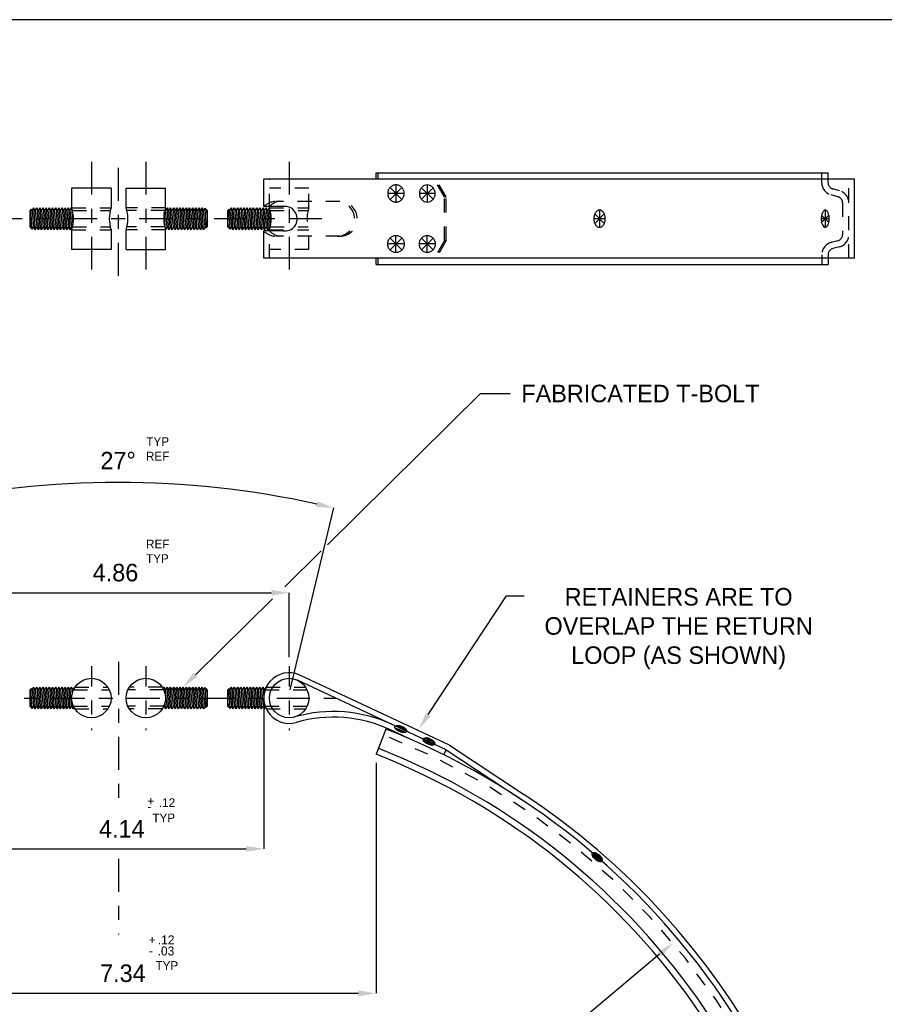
# Model space of a CAD drawing. Extents: x 0 to 21.2, y 0 to 16.2.
# Tile 3 of 6: x 5.6 to 11.8, y 9.2 to 16.2. Entities that reach past the tile are written whole.
import ezdxf
from ezdxf.enums import TextEntityAlignment as Align

# ---------------------------------------------------------------- set-up
doc = ezdxf.new("R2010")
doc.units = 0
doc.header["$LTSCALE"] = 0.1875
doc.header["$MEASUREMENT"] = 0
doc.linetypes.add('CENTER', pattern=[2, 1.25, -0.25, 0.25, -0.25])
doc.linetypes.add('HIDDEN', pattern=[0.375, 0.25, -0.125])
doc.layers.get('0').update_dxf_attribs({"linetype": 'CONTINUOUS'})
doc.layers.get('DEFPOINTS').update_dxf_attribs({"linetype": 'CONTINUOUS'})
for name, color, linetype in [('B', 5, 'CONTINUOUS'), ('C', 7, 'CENTER'), ('H', 7, 'HIDDEN'), ('O', 4, 'CONTINUOUS'), ('T', 2, 'CONTINUOUS')]:
    doc.layers.add(name, color=color, linetype=linetype)
doc.dimstyles.new('FRITZCLAMPCO$0', dxfattribs={"dimtxt": 0.125, "dimasz": 0.125, "dimexe": 0, "dimexo": 0.0625, "dimgap": 0.08, "dimtad": 1, "dimtih": 1, "dimtoh": 1, "dimdec": 4, "dimzin": 4, "dimtxsty": 'STANDARD', "dimcen": 0, "dimclrd": 2, "dimclre": 2, "dimclrt": 2, "dimazin": 3, "dimtfac": 1, "dimtdec": 4, "dimtix": 1, "dimtofl": 0, "dimtmove": 0, "dimatfit": 3, "dimtolj": 1, "dimtzin": 4})
doc.dimstyles.new('FRITZCLAMPCO$3', dxfattribs={"dimtxt": 0.125, "dimasz": 0.125, "dimexe": 0, "dimexo": 0.0625, "dimgap": 0.08, "dimtad": 0, "dimtih": 1, "dimtoh": 1, "dimdec": 4, "dimzin": 4, "dimtxsty": 'STANDARD', "dimcen": 0, "dimclrd": 2, "dimclre": 2, "dimclrt": 2, "dimazin": 3, "dimtfac": 1, "dimtdec": 4, "dimtofl": 0, "dimtmove": 0, "dimatfit": 3, "dimtolj": 1, "dimtzin": 4})

# ---------------------------------------------------------------- blocks, each defined once
blk = doc.blocks.new('CL')
at = {"layer": 'C'}
blk.add_line((0, 0.368), (0, -0.368), dxfattribs=at)
blk = doc.blocks.new('*D19')
at = {"color": 2, "linetype": 'BYBLOCK'}
for p, q in [((5.3079, 11.3494), (5.3079, 10.3354)), ((7.3796, 11.3481), (7.3796, 10.3354)), ((5.4329, 10.3354), (7.2546, 10.3354))]:
    blk.add_line(p, q, dxfattribs=at)
for points in [[(5.4329, 10.3562), (5.4329, 10.3145), (5.3079, 10.3354)], [(7.2546, 10.3562), (7.2546, 10.3145), (7.3796, 10.3354)]]:
    blk.add_solid(points, dxfattribs=at)
at = {"layer": 'DEFPOINTS', "color": 0, "linetype": 'BYBLOCK'}
for p in [(5.3079, 11.4119), (7.3796, 11.4106), (7.3796, 10.3354)]:
    blk.add_point(p, dxfattribs=at)
at = {"color": 2, "linetype": 'BYBLOCK', "insert": (6.3669, 10.4779), "char_height": 0.125, "attachment_point": 5}
blk.add_mtext('\\A1;4.14', dxfattribs=at)
blk = doc.blocks.new('*D20')
at = {"color": 2, "linetype": 'BYBLOCK'}
for p, q in [((4.5076, 10.9483), (4.5076, 9.305)), ((8.1799, 10.9483), (8.1799, 9.305)), ((4.6326, 9.305), (8.0549, 9.305))]:
    blk.add_line(p, q, dxfattribs=at)
for points in [[(4.6326, 9.3259), (4.6326, 9.2842), (4.5076, 9.305)], [(8.0549, 9.3259), (8.0549, 9.2842), (8.1799, 9.305)]]:
    blk.add_solid(points, dxfattribs=at)
at = {"layer": 'DEFPOINTS', "color": 0, "linetype": 'BYBLOCK'}
for p in [(4.5076, 11.0108), (8.1799, 11.0108), (8.1799, 9.305)]:
    blk.add_point(p, dxfattribs=at)
at = {"color": 2, "linetype": 'BYBLOCK', "insert": (6.3744, 9.4475), "char_height": 0.125, "attachment_point": 5}
blk.add_mtext('\\A1;7.34', dxfattribs=at)
blk = doc.blocks.new('*D21')
at = {"color": 2, "linetype": 'BYBLOCK'}
for p, q in [((5.1273, 11.7018), (5.1273, 12.1628)), ((5.2523, 12.1628), (7.4352, 12.1628)), ((7.5602, 11.7018), (7.5602, 12.1628))]:
    blk.add_line(p, q, dxfattribs=at)
for points in [[(5.2523, 12.1837), (5.2523, 12.142), (5.1273, 12.1628)], [(7.4352, 12.1837), (7.4352, 12.142), (7.5602, 12.1628)]]:
    blk.add_solid(points, dxfattribs=at)
at = {"layer": 'DEFPOINTS', "color": 0, "linetype": 'BYBLOCK'}
for p in [(7.5602, 12.1628), (5.1273, 11.6393), (7.5602, 11.6393)]:
    blk.add_point(p, dxfattribs=at)
at = {"color": 2, "linetype": 'BYBLOCK', "insert": (6.3217, 12.3053), "char_height": 0.125, "attachment_point": 5}
blk.add_mtext('\\A1;4.86', dxfattribs=at)
blk = doc.blocks.new('TOL')
at = {"layer": 'T'}
for s, p in [('+', (0.002, 0.0101)), ('-', (0.002, -0.0291))]:
    blk.add_text(s, height=0.0625, dxfattribs=at).set_placement(p)
blk.add_attdef('TOL?', (0.0833, -0.0026), '', height=0.0625, dxfattribs=at)
blk = doc.blocks.new('TOL2')
at = {"layer": 'T'}
for s, p in [('+', (0.0044, -0.0184)), ('-', (0.0044, -0.0974))]:
    blk.add_text(s, height=0.0625, dxfattribs=at).set_placement(p)
at = {"layer": 'T', "flags": 4}
for tag, p in [('+TOL?', (0.0682, -0.0195)), ('-TOL?', (0.0673, -0.0985))]:
    blk.add_attdef(tag, p, '', height=0.064, dxfattribs=at)
blk = doc.blocks.new('SW')
at = {"layer": 'O', "color": 2}
blk.add_lwpolyline([(5.2073, 0.045, 0.186753), (5.2005, 0.0424, 0.101669), (5.1928, 0.0318, 0.060254), (5.1885, 0.0183, 0.046605), (5.1868, 0, 0.046605), (5.1885, -0.0183, 0.060254), (5.1928, -0.0318, 0.101669), (5.2005, -0.0424, 0.186753), (5.2073, -0.045, 0.186753), (5.2141, -0.0424, 0.101669), (5.2218, -0.0318, 0.060254), (5.2261, -0.0183, 0.046605), (5.2278, 0, 0.046605), (5.2261, 0.0183, 0.060254), (5.2218, 0.0318, 0.101669), (5.2141, 0.0424, 0.186753)], format="xyb", close=True, dxfattribs=at)
for radius, start, end in [(5.1915, 359.6859, 0.3141), (5.1995, 359.54552, 0.45448), (5.2155, 359.54761, 0.45239), (5.2235, 359.69472, 0.30528)]:
    blk.add_arc((0, 0), radius, start, end, dxfattribs=at)
blk = doc.blocks.new('SW1')
at = {"layer": 'O', "color": 2}
blk.add_lwpolyline([(5.2473, 0.045, 0.186753), (5.2405, 0.0424, 0.101669), (5.2328, 0.0318, 0.060254), (5.2285, 0.0183, 0.046605), (5.2268, 0, 0.046605), (5.2285, -0.0183, 0.060254), (5.2328, -0.0318, 0.101669), (5.2405, -0.0424, 0.186753), (5.2473, -0.045, 0.186753), (5.2541, -0.0424, 0.101669), (5.2618, -0.0318, 0.060254), (5.2661, -0.0183, 0.046605), (5.2678, 0, 0.046605), (5.2661, 0.0183, 0.060254), (5.2618, 0.0318, 0.101669), (5.2541, 0.0424, 0.186753)], format="xyb", close=True, dxfattribs=at)
for radius, start, end in [(5.1915, 359.6859, 0.3141), (5.1995, 359.54552, 0.45448), (5.2155, 359.54761, 0.45239), (5.2235, 359.69472, 0.30528)]:
    blk.add_arc((0.04, 0), radius, start, end, dxfattribs=at)
blk = doc.blocks.new('*D22')
at = {"color": 2, "linetype": 'BYBLOCK'}
for p, q in [((10.202, 9.5834), (8.6477, 8.2787)), ((2.4855, 3.1056), (8.3082, 7.9937))]:
    blk.add_line(p, q, dxfattribs=at)
for points in [[(10.1886, 9.5994), (10.2154, 9.5675), (10.2977, 9.6638)], [(2.4721, 3.1216), (2.4989, 3.0896), (2.3898, 3.0252)]]:
    blk.add_solid(points, dxfattribs=at)
at = {"layer": 'DEFPOINTS', "color": 0, "linetype": 'BYBLOCK'}
for p in [(10.2977, 9.6638), (2.3898, 3.0252)]:
    blk.add_point(p, dxfattribs=at)
at = {"color": 2, "linetype": 'BYBLOCK', "insert": (8.478, 8.1362), "char_height": 0.125, "attachment_point": 5}
blk.add_mtext('\\A1;20.65', dxfattribs=at)
blk = doc.blocks.new('C')
at = {"layer": 'B'}
blk.add_lwpolyline([(0, 16.25), (0, 0), (21.1875, 0), (21.1875, 16.25)], close=True, dxfattribs=at)

msp = doc.modelspace()

# ---------------------------------------------------------------- linework, layer by layer
at = {"color": 2, "linetype": 'BYBLOCK'}
msp.add_line((7.56741, 11.46988), (7.87886, 12.76713), dxfattribs=at)
msp.add_arc((6.34034, 6.35873), 6.5905, 77.586728, 102.413272, dxfattribs=at)
msp.add_solid([(7.76171, 12.81546), (7.75237, 12.77486), (7.87886, 12.76713)], dxfattribs=at)
at = {"layer": 'C'}
for p, q in [((6.14973, 15.2364), (6.14973, 14.4239)), ((6.34375, 14.4239), (6.34375, 15.2364)), ((6.53777, 15.2364), (6.53777, 14.4239)), ((7.56018, 15.2364), (7.56018, 14.4239)), ((8.36462, 15.05258), (8.27966, 14.96762)), ((8.27966, 15.05258), (8.36462, 14.96762)), ((8.32214, 15.07127), (8.32214, 14.94894)), ((8.50393, 15.05157), (8.58686, 14.96864)), ((8.58686, 15.05157), (8.50393, 14.96864)), ((8.54539, 15.07127), (8.54539, 14.94894)), ((8.38118, 15.0101), (8.2631, 15.0101)), ((8.6018, 15.0101), (8.48899, 15.0101)), ((9.77405, 14.89132), (9.77405, 14.76899)), ((11.3839, 14.89132), (11.3839, 14.76899)), ((7.79373, 14.83015), (4.86564, 14.83015)), ((9.81533, 14.83015), (9.73277, 14.83015)), ((9.80832, 14.86442), (9.73978, 14.79589)), ((9.73978, 14.86442), (9.80832, 14.79589)), ((11.41232, 14.83015), (11.35548, 14.83015)), ((11.40975, 14.856), (11.35806, 14.80431)), ((11.35806, 14.856), (11.40975, 14.80431)), ((8.36462, 14.60773), (8.27966, 14.69269)), ((8.27966, 14.60773), (8.36462, 14.69269)), ((8.32214, 14.58904), (8.32214, 14.71137)), ((8.50393, 14.60874), (8.58686, 14.69167)), ((8.58686, 14.60874), (8.50393, 14.69167)), ((8.54539, 14.58904), (8.54539, 14.71137)), ((8.38118, 14.65021), (8.2631, 14.65021)), ((8.6018, 14.65021), (8.48899, 14.65021)), ((6.34375, 11.66898), (6.34375, 10.64841)), ((4.80051, 11.41129), (7.89382, 11.41129)), ((6.34375, 10.26362), (6.34375, 9.7249))]:
    msp.add_line(p, q, dxfattribs=at)
at = {"layer": 'DEFPOINTS', "color": 0, "linetype": 'BYBLOCK'}
for p in [(5.82325, 12.92891), (7.56018, 11.63933), (7.56018, 11.59519), (7.56018, 11.41129)]:
    msp.add_point(p, dxfattribs=at)
at = {"layer": 'H'}
for p, q in [((7.41955, 14.90828), (7.41955, 15.1114)), ((8.66729, 14.9864), (8.59512, 15.1114)), ((8.68099, 14.9864), (8.60882, 15.1114)), ((11.40425, 15.08662), (11.40425, 15.15765)), ((11.55225, 14.5489), (11.55225, 15.1114)), ((7.7008, 15.0489), (7.41955, 15.0489)), ((7.7008, 14.90828), (7.7008, 15.0489)), ((11.48554, 15.03031), (11.4376, 15.04315)), ((8.66729, 14.6739), (8.66729, 14.9864)), ((8.66729, 14.9864), (8.68099, 14.9864)), ((8.68099, 14.6739), (8.68099, 14.9864)), ((6.00911, 14.90828), (6.29036, 14.90828)), ((6.67839, 14.90828), (6.39714, 14.90828)), ((7.41955, 14.90828), (7.7008, 14.90828)), ((7.9211, 14.95365), (7.46607, 14.95365)), ((6.01479, 14.88875), (6.28468, 14.88875)), ((6.67271, 14.88875), (6.40282, 14.88875)), ((7.42523, 14.88875), (7.69512, 14.88875)), ((6.00911, 14.75203), (6.29036, 14.75203)), ((6.01479, 14.77156), (6.28468, 14.77156)), ((6.67839, 14.75203), (6.39714, 14.75203)), ((6.67271, 14.77156), (6.40282, 14.77156)), ((7.41955, 14.5489), (7.41955, 14.75203)), ((7.41955, 14.75203), (7.7008, 14.75203)), ((7.42523, 14.77156), (7.69512, 14.77156)), ((7.7008, 14.6114), (7.7008, 14.75203)), ((7.9211, 14.70543), (7.46607, 14.70543)), ((7.7008, 14.6114), (7.41955, 14.6114)), ((8.66729, 14.6739), (8.59512, 14.5489)), ((8.68099, 14.6739), (8.60882, 14.5489)), ((8.66729, 14.6739), (8.68099, 14.6739)), ((11.48554, 14.63), (11.4376, 14.61715)), ((11.40425, 14.57369), (11.40425, 14.50265)), ((6.0219, 11.46988), (6.27757, 11.46988)), ((6.03281, 11.48941), (6.26666, 11.48941)), ((6.6656, 11.46988), (6.40993, 11.46988)), ((6.65469, 11.48941), (6.42084, 11.48941)), ((7.38932, 11.46988), (7.68801, 11.46988)), ((7.39732, 11.48941), (7.6771, 11.48941)), ((6.0219, 11.35269), (6.27757, 11.35269)), ((6.03281, 11.33316), (6.26666, 11.33316)), ((6.6656, 11.35269), (6.40993, 11.35269)), ((6.65469, 11.33316), (6.42084, 11.33316)), ((7.38932, 11.35269), (7.68801, 11.35269)), ((7.39732, 11.33316), (7.6771, 11.33316))]:
    msp.add_line(p, q, dxfattribs=at)
at = {"layer": 'H', "color": 7, "linetype": 'HIDDEN'}
for p, q in [((11.35925, 15.08662), (11.35925, 15.15765)), ((11.4739, 14.98684), (11.42596, 14.99969)), ((11.50725, 14.94337), (11.50725, 14.71693)), ((11.4739, 14.67347), (11.42596, 14.66062)), ((11.35925, 14.57369), (11.35925, 14.50265))]:
    msp.add_line(p, q, dxfattribs=at)
for centre, radius, start, end in [((11.44925, 15.08662), 0.09, 180, 255), ((11.46225, 14.94337), 0.045, 0, 75), ((11.46225, 14.71693), 0.045, 285, 0), ((11.44925, 14.57369), 0.09, 105, 180)]:
    msp.add_arc(centre, radius, start, end, dxfattribs=at)
at = {"layer": 'H'}
for centre, radius, start, end in [((11.44925, 15.08662), 0.045, 180, 255), ((11.46225, 14.94337), 0.09, 0, 75), ((7.47507, 14.81757), 0.13727, 97.536749, 134.095209), ((7.5103, 14.83138), 0.12502, 98.952805, 136.538068), ((7.93304, 14.83015), 0.24503, 161.407042, 198.592958), ((7.90308, 14.82954), 0.12411, 270, 90), ((7.9211, 14.82954), 0.12411, 270, 90), ((7.47507, 14.84151), 0.13727, 225.904791, 262.463251), ((7.5103, 14.83015), 0.12502, 223.461932, 261.047195), ((11.46225, 14.71693), 0.09, 285, 0), ((11.44925, 14.57369), 0.045, 105, 180)]:
    msp.add_arc(centre, radius, start, end, dxfattribs=at)
at = {"layer": 'H', "color": 7}
msp.add_arc((6.34375, 6.34451), 5.1625, 291.479067, 68.520933, dxfattribs=at)
at = {"layer": 'O'}
for p, q in [((11.59225, 15.1114), (7.37955, 15.1114)), ((7.37955, 14.91738), (7.37955, 15.1114)), ((8.17987, 15.15765), (11.40425, 15.15765)), ((8.17987, 15.1114), (8.17987, 15.15765)), ((8.19634, 15.1114), (8.19634, 15.15765)), ((11.59225, 14.5489), (11.59225, 15.1114)), ((6.00911, 15.0489), (6.00911, 14.90828)), ((6.29036, 15.0489), (6.00911, 15.0489)), ((6.29036, 15.0489), (6.29036, 14.90828)), ((6.39714, 15.0489), (6.67839, 15.0489)), ((6.39714, 14.90828), (6.39714, 15.0489)), ((6.67839, 14.90828), (6.67839, 15.0489)), ((5.72135, 14.89787), (5.71223, 14.88875)), ((5.71645, 14.89296), (5.72622, 14.75757)), ((5.72662, 14.88875), (5.72135, 14.89787)), ((5.72662, 14.88875), (5.7379, 14.90828)), ((5.74917, 14.88875), (5.7379, 14.90828)), ((5.7379, 14.90828), (5.74917, 14.75203)), ((5.74917, 14.88875), (5.76045, 14.90828)), ((5.77173, 14.88875), (5.76045, 14.90828)), ((5.76045, 14.90828), (5.77173, 14.75203)), ((5.77173, 14.88875), (5.783, 14.90828)), ((5.79428, 14.88875), (5.783, 14.90828)), ((5.783, 14.90828), (5.79428, 14.75203)), ((5.79428, 14.88875), (5.80555, 14.90828)), ((5.80555, 14.90828), (5.81683, 14.75203)), ((5.81683, 14.88875), (5.80555, 14.90828)), ((5.81683, 14.88875), (5.82811, 14.90828)), ((5.83938, 14.88875), (5.82811, 14.90828)), ((5.82811, 14.90828), (5.83938, 14.75203)), ((5.83938, 14.88875), (5.85066, 14.90828)), ((5.86194, 14.88875), (5.85066, 14.90828)), ((5.85066, 14.90828), (5.86194, 14.75203)), ((5.86194, 14.88875), (5.87321, 14.90828)), ((5.88449, 14.88875), (5.87321, 14.90828)), ((5.87321, 14.90828), (5.88449, 14.75203)), ((5.88449, 14.88875), (5.89577, 14.90828)), ((5.90704, 14.88875), (5.89577, 14.90828)), ((5.89577, 14.90828), (5.90704, 14.75203)), ((5.90704, 14.88875), (5.91832, 14.90828)), ((5.9296, 14.88875), (5.91832, 14.90828)), ((5.91832, 14.90828), (5.9296, 14.75203)), ((5.9296, 14.88875), (5.94087, 14.90828)), ((5.95215, 14.88875), (5.94087, 14.90828)), ((5.94087, 14.90828), (5.95215, 14.75203)), ((5.95215, 14.88875), (5.96342, 14.90828)), ((5.9747, 14.88875), (5.96342, 14.90828)), ((5.96342, 14.90828), (5.9747, 14.75203)), ((5.9747, 14.88875), (5.98598, 14.90828)), ((5.99725, 14.88875), (5.98598, 14.90828)), ((5.98598, 14.90828), (5.99725, 14.75203)), ((5.99725, 14.88875), (6.00853, 14.90828)), ((6.00853, 14.90828), (6.0175, 14.78396)), ((6.03108, 14.90828), (6.03125, 14.9059)), ((6.03189, 14.90689), (6.03108, 14.90828)), ((6.67467, 14.89619), (6.67897, 14.88875)), ((6.69025, 14.90828), (6.67897, 14.88875)), ((6.70152, 14.75203), (6.69025, 14.90828)), ((6.69025, 14.90828), (6.70152, 14.88875)), ((6.7128, 14.90828), (6.70152, 14.88875)), ((6.72408, 14.75203), (6.7128, 14.90828)), ((6.7128, 14.90828), (6.72408, 14.88875)), ((6.73535, 14.90828), (6.72408, 14.88875)), ((6.74663, 14.75203), (6.73535, 14.90828)), ((6.73535, 14.90828), (6.74663, 14.88875)), ((6.7579, 14.90828), (6.74663, 14.88875)), ((6.76918, 14.75203), (6.7579, 14.90828)), ((6.7579, 14.90828), (6.76918, 14.88875)), ((6.78046, 14.90828), (6.76918, 14.88875)), ((6.79173, 14.75203), (6.78046, 14.90828)), ((6.78046, 14.90828), (6.79173, 14.88875)), ((6.80301, 14.90828), (6.79173, 14.88875)), ((6.81429, 14.75203), (6.80301, 14.90828)), ((6.80301, 14.90828), (6.81429, 14.88875)), ((6.82556, 14.90828), (6.81429, 14.88875)), ((6.83684, 14.75203), (6.82556, 14.90828)), ((6.82556, 14.90828), (6.83684, 14.88875)), ((6.84812, 14.90828), (6.83684, 14.88875)), ((6.85939, 14.75203), (6.84812, 14.90828)), ((6.84812, 14.90828), (6.85939, 14.88875)), ((6.87067, 14.90828), (6.85939, 14.88875)), ((6.88195, 14.75203), (6.87067, 14.90828)), ((6.87067, 14.90828), (6.88195, 14.88875)), ((6.89322, 14.90828), (6.88195, 14.88875)), ((6.9045, 14.75203), (6.89322, 14.90828)), ((6.89322, 14.90828), (6.9045, 14.88875)), ((6.91577, 14.90828), (6.9045, 14.88875)), ((6.92705, 14.75203), (6.91577, 14.90828)), ((6.91577, 14.90828), (6.92705, 14.88875)), ((6.93833, 14.90828), (6.92705, 14.88875)), ((6.9496, 14.75203), (6.93833, 14.90828)), ((6.93833, 14.90828), (6.9496, 14.88875)), ((6.959, 14.90502), (6.9496, 14.88875)), ((6.959, 14.90502), (6.96791, 14.89611)), ((6.97105, 14.76734), (6.96128, 14.90274)), ((6.96791, 14.89611), (6.97216, 14.88875)), ((6.97329, 14.89072), (6.97216, 14.88875)), ((6.97329, 14.89072), (6.97527, 14.88875)), ((7.1318, 14.89787), (7.12268, 14.88875)), ((7.12689, 14.89296), (7.13666, 14.75757)), ((7.13706, 14.88875), (7.1318, 14.89787)), ((7.13706, 14.88875), (7.14834, 14.90828)), ((7.14834, 14.90828), (7.15962, 14.75203)), ((7.15962, 14.88875), (7.14834, 14.90828)), ((7.15962, 14.88875), (7.17089, 14.90828)), ((7.17089, 14.90828), (7.18217, 14.75203)), ((7.18217, 14.88875), (7.17089, 14.90828)), ((7.18217, 14.88875), (7.19345, 14.90828)), ((7.19345, 14.90828), (7.20472, 14.75203)), ((7.20472, 14.88875), (7.19345, 14.90828)), ((7.20472, 14.88875), (7.216, 14.90828)), ((7.216, 14.90828), (7.22727, 14.75203)), ((7.22727, 14.88875), (7.216, 14.90828)), ((7.22727, 14.88875), (7.23855, 14.90828)), ((7.23855, 14.90828), (7.24983, 14.75203)), ((7.24983, 14.88875), (7.23855, 14.90828)), ((7.24983, 14.88875), (7.2611, 14.90828)), ((7.2611, 14.90828), (7.27238, 14.75203)), ((7.27238, 14.88875), (7.2611, 14.90828)), ((7.27238, 14.88875), (7.28366, 14.90828)), ((7.28366, 14.90828), (7.29493, 14.75203)), ((7.29493, 14.88875), (7.28366, 14.90828)), ((7.29493, 14.88875), (7.30621, 14.90828)), ((7.30621, 14.90828), (7.31749, 14.75203)), ((7.31749, 14.88875), (7.30621, 14.90828)), ((7.31749, 14.88875), (7.32876, 14.90828)), ((7.32876, 14.90828), (7.34004, 14.75203)), ((7.34004, 14.88875), (7.32876, 14.90828)), ((7.34004, 14.88875), (7.35131, 14.90828)), ((7.35131, 14.90828), (7.36259, 14.75203)), ((7.36259, 14.88875), (7.35131, 14.90828)), ((7.36259, 14.88875), (7.37387, 14.90828)), ((7.37387, 14.90828), (7.38514, 14.75203)), ((7.38514, 14.88875), (7.37387, 14.90828)), ((7.5303, 14.91738), (7.37955, 14.91738)), ((7.38514, 14.88875), (7.39642, 14.90828)), ((7.39642, 14.90828), (7.4077, 14.75203)), ((7.4077, 14.88875), (7.39642, 14.90828)), ((7.4077, 14.88875), (7.41897, 14.90828)), ((7.41897, 14.90828), (7.42794, 14.78396)), ((7.42033, 14.90594), (7.41897, 14.90828)), ((5.71223, 14.77156), (5.71223, 14.88875)), ((5.72662, 14.88875), (5.7379, 14.77156)), ((5.74917, 14.88875), (5.76045, 14.77156)), ((5.77173, 14.88875), (5.783, 14.77156)), ((5.79428, 14.88875), (5.80555, 14.77156)), ((5.81683, 14.88875), (5.82811, 14.77156)), ((5.83938, 14.88875), (5.85066, 14.77156)), ((5.86194, 14.88875), (5.87321, 14.77156)), ((5.88449, 14.88875), (5.89577, 14.77156)), ((5.90704, 14.88875), (5.91832, 14.77156)), ((5.9296, 14.88875), (5.94087, 14.77156)), ((5.95215, 14.88875), (5.96342, 14.77156)), ((5.9747, 14.88875), (5.98598, 14.77156)), ((5.99725, 14.88875), (6.00853, 14.77156)), ((6.67897, 14.75203), (6.67, 14.87635)), ((6.69025, 14.77156), (6.67897, 14.88875)), ((6.7128, 14.77156), (6.70152, 14.88875)), ((6.73535, 14.77156), (6.72408, 14.88875)), ((6.7579, 14.77156), (6.74663, 14.88875)), ((6.78046, 14.77156), (6.76918, 14.88875)), ((6.80301, 14.77156), (6.79173, 14.88875)), ((6.82556, 14.77156), (6.81429, 14.88875)), ((6.84812, 14.77156), (6.83684, 14.88875)), ((6.87067, 14.77156), (6.85939, 14.88875)), ((6.89322, 14.77156), (6.88195, 14.88875)), ((6.91577, 14.77156), (6.9045, 14.88875)), ((6.93833, 14.77156), (6.92705, 14.88875)), ((6.96088, 14.77156), (6.9496, 14.88875)), ((6.97527, 14.85641), (6.97216, 14.88875)), ((6.97527, 14.88875), (6.97527, 14.77156)), ((7.12268, 14.77156), (7.12268, 14.88875)), ((7.13706, 14.88875), (7.14834, 14.77156)), ((7.15962, 14.88875), (7.17089, 14.77156)), ((7.18217, 14.88875), (7.19345, 14.77156)), ((7.20472, 14.88875), (7.216, 14.77156)), ((7.22727, 14.88875), (7.23855, 14.77156)), ((7.24983, 14.88875), (7.2611, 14.77156)), ((7.27238, 14.88875), (7.28366, 14.77156)), ((7.29493, 14.88875), (7.30621, 14.77156)), ((7.31749, 14.88875), (7.32876, 14.77156)), ((7.34004, 14.88875), (7.35131, 14.77156)), ((7.36259, 14.88875), (7.37387, 14.77156)), ((7.38514, 14.88875), (7.39642, 14.77156)), ((7.4077, 14.88875), (7.41897, 14.77156)), ((5.71223, 14.8039), (5.71534, 14.77156)), ((5.71421, 14.76959), (5.71223, 14.77156)), ((5.71421, 14.76959), (5.71534, 14.77156)), ((5.71959, 14.7642), (5.71534, 14.77156)), ((5.7285, 14.75529), (5.71959, 14.7642)), ((5.7285, 14.75529), (5.7379, 14.77156)), ((5.74917, 14.75203), (5.7379, 14.77156)), ((5.74917, 14.75203), (5.76045, 14.77156)), ((5.77173, 14.75203), (5.76045, 14.77156)), ((5.77173, 14.75203), (5.783, 14.77156)), ((5.79428, 14.75203), (5.783, 14.77156)), ((5.79428, 14.75203), (5.80555, 14.77156)), ((5.81683, 14.75203), (5.80555, 14.77156)), ((5.81683, 14.75203), (5.82811, 14.77156)), ((5.83938, 14.75203), (5.82811, 14.77156)), ((5.83938, 14.75203), (5.85066, 14.77156)), ((5.86194, 14.75203), (5.85066, 14.77156)), ((5.86194, 14.75203), (5.87321, 14.77156)), ((5.88449, 14.75203), (5.87321, 14.77156)), ((5.88449, 14.75203), (5.89577, 14.77156)), ((5.90704, 14.75203), (5.89577, 14.77156)), ((5.90704, 14.75203), (5.91832, 14.77156)), ((5.9296, 14.75203), (5.91832, 14.77156)), ((5.9296, 14.75203), (5.94087, 14.77156)), ((5.95215, 14.75203), (5.94087, 14.77156)), ((5.95215, 14.75203), (5.96342, 14.77156)), ((5.9747, 14.75203), (5.96342, 14.77156)), ((5.9747, 14.75203), (5.98598, 14.77156)), ((5.99725, 14.75203), (5.98598, 14.77156)), ((5.99725, 14.75203), (6.00853, 14.77156)), ((6.01283, 14.76411), (6.00853, 14.77156)), ((6.00911, 14.75203), (6.00911, 14.6114)), ((6.29036, 14.75203), (6.29036, 14.6114)), ((6.39714, 14.6114), (6.39714, 14.75203)), ((6.65561, 14.75342), (6.65642, 14.75203)), ((6.65642, 14.75203), (6.65625, 14.7544)), ((6.67839, 14.6114), (6.67839, 14.75203)), ((6.69025, 14.77156), (6.67897, 14.75203)), ((6.69025, 14.77156), (6.70152, 14.75203)), ((6.7128, 14.77156), (6.70152, 14.75203)), ((6.7128, 14.77156), (6.72408, 14.75203)), ((6.73535, 14.77156), (6.72408, 14.75203)), ((6.73535, 14.77156), (6.74663, 14.75203)), ((6.7579, 14.77156), (6.74663, 14.75203)), ((6.7579, 14.77156), (6.76918, 14.75203)), ((6.78046, 14.77156), (6.76918, 14.75203)), ((6.78046, 14.77156), (6.79173, 14.75203)), ((6.80301, 14.77156), (6.79173, 14.75203)), ((6.80301, 14.77156), (6.81429, 14.75203)), ((6.82556, 14.77156), (6.81429, 14.75203)), ((6.82556, 14.77156), (6.83684, 14.75203)), ((6.84812, 14.77156), (6.83684, 14.75203)), ((6.84812, 14.77156), (6.85939, 14.75203)), ((6.87067, 14.77156), (6.85939, 14.75203)), ((6.87067, 14.77156), (6.88195, 14.75203)), ((6.89322, 14.77156), (6.88195, 14.75203)), ((6.89322, 14.77156), (6.9045, 14.75203)), ((6.91577, 14.77156), (6.9045, 14.75203)), ((6.91577, 14.77156), (6.92705, 14.75203)), ((6.93833, 14.77156), (6.92705, 14.75203)), ((6.93833, 14.77156), (6.9496, 14.75203)), ((6.96088, 14.77156), (6.9496, 14.75203)), ((6.96088, 14.77156), (6.96615, 14.76244)), ((6.96615, 14.76244), (6.97527, 14.77156)), ((7.12268, 14.8039), (7.12579, 14.77156)), ((7.12465, 14.76959), (7.12268, 14.77156)), ((7.12465, 14.76959), (7.12579, 14.77156)), ((7.13004, 14.7642), (7.12579, 14.77156)), ((7.13895, 14.75529), (7.13004, 14.7642)), ((7.13895, 14.75529), (7.14834, 14.77156)), ((7.15962, 14.75203), (7.14834, 14.77156)), ((7.15962, 14.75203), (7.17089, 14.77156)), ((7.18217, 14.75203), (7.17089, 14.77156)), ((7.18217, 14.75203), (7.19345, 14.77156)), ((7.20472, 14.75203), (7.19345, 14.77156)), ((7.20472, 14.75203), (7.216, 14.77156)), ((7.22727, 14.75203), (7.216, 14.77156)), ((7.22727, 14.75203), (7.23855, 14.77156)), ((7.24983, 14.75203), (7.23855, 14.77156)), ((7.24983, 14.75203), (7.2611, 14.77156)), ((7.27238, 14.75203), (7.2611, 14.77156)), ((7.27238, 14.75203), (7.28366, 14.77156)), ((7.29493, 14.75203), (7.28366, 14.77156)), ((7.29493, 14.75203), (7.30621, 14.77156)), ((7.31749, 14.75203), (7.30621, 14.77156)), ((7.31749, 14.75203), (7.32876, 14.77156)), ((7.34004, 14.75203), (7.32876, 14.77156)), ((7.34004, 14.75203), (7.35131, 14.77156)), ((7.36259, 14.75203), (7.35131, 14.77156)), ((7.36259, 14.75203), (7.37387, 14.77156)), ((7.38514, 14.75203), (7.37387, 14.77156)), ((7.38514, 14.75203), (7.39642, 14.77156)), ((7.4077, 14.75203), (7.39642, 14.77156)), ((7.4077, 14.75203), (7.41897, 14.77156)), ((7.42327, 14.76411), (7.41897, 14.77156)), ((7.37955, 14.5489), (7.37955, 14.74415)), ((7.51571, 14.74415), (7.37955, 14.74415)), ((6.29036, 14.6114), (6.00911, 14.6114)), ((6.39714, 14.6114), (6.67839, 14.6114)), ((11.59225, 14.5489), (7.37955, 14.5489)), ((8.17987, 14.50265), (8.17987, 14.5489)), ((8.19634, 14.50265), (8.19634, 14.5489)), ((8.17987, 14.50265), (11.40425, 14.50265)), ((8.68099, 11.04228), (7.61976, 11.53867)), ((8.70327, 11.07601), (7.6367, 11.5749)), ((5.72135, 11.479), (5.71223, 11.46988)), ((5.71223, 11.35269), (5.71223, 11.46988)), ((5.71645, 11.4741), (5.72622, 11.33871)), ((5.72662, 11.46988), (5.72135, 11.479)), ((5.72662, 11.46988), (5.7379, 11.48941)), ((5.72662, 11.46988), (5.7379, 11.35269)), ((5.7379, 11.48941), (5.74917, 11.33316)), ((5.74917, 11.46988), (5.7379, 11.48941)), ((5.74917, 11.46988), (5.76045, 11.48941)), ((5.74917, 11.46988), (5.76045, 11.35269)), ((5.76045, 11.48941), (5.77173, 11.33316)), ((5.77173, 11.46988), (5.76045, 11.48941)), ((5.77173, 11.46988), (5.783, 11.48941)), ((5.77173, 11.46988), (5.783, 11.35269)), ((5.783, 11.48941), (5.79428, 11.33316)), ((5.79428, 11.46988), (5.783, 11.48941)), ((5.79428, 11.46988), (5.80555, 11.48941)), ((5.79428, 11.46988), (5.80555, 11.35269)), ((5.80555, 11.48941), (5.81683, 11.33316)), ((5.81683, 11.46988), (5.80555, 11.48941)), ((5.81683, 11.46988), (5.82811, 11.48941)), ((5.81683, 11.46988), (5.82811, 11.35269)), ((5.82811, 11.48941), (5.83938, 11.33316)), ((5.83938, 11.46988), (5.82811, 11.48941)), ((5.83938, 11.46988), (5.85066, 11.48941)), ((5.83938, 11.46988), (5.85066, 11.35269)), ((5.85066, 11.48941), (5.86194, 11.33316)), ((5.86194, 11.46988), (5.85066, 11.48941)), ((5.86194, 11.46988), (5.87321, 11.48941)), ((5.86194, 11.46988), (5.87321, 11.35269)), ((5.87321, 11.48941), (5.88449, 11.33316)), ((5.88449, 11.46988), (5.87321, 11.48941)), ((5.88449, 11.46988), (5.89577, 11.48941)), ((5.88449, 11.46988), (5.89577, 11.35269)), ((5.89577, 11.48941), (5.90704, 11.33316)), ((5.90704, 11.46988), (5.89577, 11.48941)), ((5.90704, 11.46988), (5.91832, 11.48941)), ((5.90704, 11.46988), (5.91832, 11.35269)), ((5.91832, 11.48941), (5.9296, 11.33316)), ((5.9296, 11.46988), (5.91832, 11.48941)), ((5.9296, 11.46988), (5.94087, 11.48941)), ((5.9296, 11.46988), (5.94087, 11.35269)), ((5.94087, 11.48941), (5.95215, 11.33316)), ((5.95215, 11.46988), (5.94087, 11.48941)), ((5.95215, 11.46988), (5.96342, 11.48941)), ((5.95215, 11.46988), (5.96342, 11.35269)), ((5.96342, 11.48941), (5.9747, 11.33316)), ((5.9747, 11.46988), (5.96342, 11.48941)), ((5.9747, 11.46988), (5.98598, 11.48941)), ((5.9747, 11.46988), (5.98598, 11.35269)), ((5.98598, 11.48941), (5.99725, 11.33316)), ((5.99725, 11.46988), (5.98598, 11.48941)), ((5.99725, 11.46988), (6.00853, 11.48941)), ((5.99725, 11.46988), (6.00853, 11.35269)), ((6.00853, 11.48941), (6.01209, 11.44009)), ((6.01981, 11.46988), (6.00853, 11.48941)), ((6.01981, 11.46988), (6.03108, 11.48941)), ((6.01981, 11.46988), (6.02018, 11.46599)), ((6.03189, 11.48802), (6.03108, 11.48941)), ((6.03108, 11.48941), (6.03125, 11.48704)), ((6.66769, 11.48941), (6.66134, 11.47841)), ((6.66769, 11.48941), (6.67897, 11.46988)), ((6.66985, 11.45956), (6.66769, 11.48941)), ((6.69025, 11.48941), (6.67897, 11.46988)), ((6.69025, 11.35269), (6.67897, 11.46988)), ((6.70152, 11.33316), (6.69025, 11.48941)), ((6.69025, 11.48941), (6.70152, 11.46988)), ((6.7128, 11.48941), (6.70152, 11.46988)), ((6.7128, 11.35269), (6.70152, 11.46988)), ((6.72408, 11.33316), (6.7128, 11.48941)), ((6.7128, 11.48941), (6.72408, 11.46988)), ((6.73535, 11.48941), (6.72408, 11.46988)), ((6.73535, 11.35269), (6.72408, 11.46988)), ((6.74663, 11.33316), (6.73535, 11.48941)), ((6.73535, 11.48941), (6.74663, 11.46988)), ((6.7579, 11.48941), (6.74663, 11.46988)), ((6.7579, 11.35269), (6.74663, 11.46988)), ((6.76918, 11.33316), (6.7579, 11.48941)), ((6.7579, 11.48941), (6.76918, 11.46988)), ((6.78046, 11.48941), (6.76918, 11.46988)), ((6.78046, 11.35269), (6.76918, 11.46988)), ((6.78046, 11.48941), (6.79173, 11.46988)), ((6.79173, 11.33316), (6.78046, 11.48941)), ((6.80301, 11.48941), (6.79173, 11.46988)), ((6.80301, 11.35269), (6.79173, 11.46988)), ((6.81429, 11.33316), (6.80301, 11.48941)), ((6.80301, 11.48941), (6.81429, 11.46988)), ((6.82556, 11.48941), (6.81429, 11.46988)), ((6.82556, 11.35269), (6.81429, 11.46988)), ((6.83684, 11.33316), (6.82556, 11.48941)), ((6.82556, 11.48941), (6.83684, 11.46988)), ((6.84812, 11.48941), (6.83684, 11.46988)), ((6.84812, 11.35269), (6.83684, 11.46988)), ((6.85939, 11.33316), (6.84812, 11.48941)), ((6.84812, 11.48941), (6.85939, 11.46988)), ((6.87067, 11.48941), (6.85939, 11.46988)), ((6.87067, 11.35269), (6.85939, 11.46988)), ((6.88195, 11.33316), (6.87067, 11.48941)), ((6.87067, 11.48941), (6.88195, 11.46988)), ((6.89322, 11.48941), (6.88195, 11.46988)), ((6.89322, 11.35269), (6.88195, 11.46988)), ((6.9045, 11.33316), (6.89322, 11.48941)), ((6.89322, 11.48941), (6.9045, 11.46988)), ((6.91577, 11.48941), (6.9045, 11.46988)), ((6.91577, 11.35269), (6.9045, 11.46988)), ((6.92705, 11.33316), (6.91577, 11.48941)), ((6.91577, 11.48941), (6.92705, 11.46988)), ((6.93833, 11.48941), (6.92705, 11.46988)), ((6.93833, 11.35269), (6.92705, 11.46988)), ((6.9496, 11.33316), (6.93833, 11.48941)), ((6.93833, 11.48941), (6.9496, 11.46988)), ((6.959, 11.48615), (6.9496, 11.46988)), ((6.96088, 11.35269), (6.9496, 11.46988)), ((6.959, 11.48615), (6.96791, 11.47724)), ((6.97105, 11.34848), (6.96128, 11.48387)), ((6.96791, 11.47724), (6.97216, 11.46988)), ((6.97329, 11.47185), (6.97216, 11.46988)), ((6.97527, 11.43754), (6.97216, 11.46988)), ((6.97329, 11.47185), (6.97527, 11.46988)), ((6.97527, 11.46988), (6.97527, 11.35269)), ((7.1318, 11.479), (7.12268, 11.46988)), ((7.12268, 11.35269), (7.12268, 11.46988)), ((7.12689, 11.4741), (7.13666, 11.33871)), ((7.13706, 11.46988), (7.1318, 11.479)), ((7.13706, 11.46988), (7.14834, 11.48941)), ((7.13706, 11.46988), (7.14834, 11.35269)), ((7.14834, 11.48941), (7.15962, 11.33316)), ((7.15962, 11.46988), (7.14834, 11.48941)), ((7.15962, 11.46988), (7.17089, 11.48941)), ((7.15962, 11.46988), (7.17089, 11.35269)), ((7.17089, 11.48941), (7.18217, 11.33316)), ((7.18217, 11.46988), (7.17089, 11.48941)), ((7.18217, 11.46988), (7.19345, 11.48941)), ((7.18217, 11.46988), (7.19345, 11.35269)), ((7.19345, 11.48941), (7.20472, 11.33316)), ((7.20472, 11.46988), (7.19345, 11.48941)), ((7.20472, 11.46988), (7.216, 11.48941)), ((7.20472, 11.46988), (7.216, 11.35269)), ((7.216, 11.48941), (7.22727, 11.33316)), ((7.22727, 11.46988), (7.216, 11.48941)), ((7.22727, 11.46988), (7.23855, 11.48941)), ((7.22727, 11.46988), (7.23855, 11.35269)), ((7.23855, 11.48941), (7.24983, 11.33316)), ((7.24983, 11.46988), (7.23855, 11.48941)), ((7.24983, 11.46988), (7.2611, 11.48941)), ((7.24983, 11.46988), (7.2611, 11.35269)), ((7.2611, 11.48941), (7.27238, 11.33316)), ((7.27238, 11.46988), (7.2611, 11.48941)), ((7.27238, 11.46988), (7.28366, 11.48941)), ((7.27238, 11.46988), (7.28366, 11.35269)), ((7.28366, 11.48941), (7.29493, 11.33316)), ((7.29493, 11.46988), (7.28366, 11.48941)), ((7.29493, 11.46988), (7.30621, 11.48941)), ((7.29493, 11.46988), (7.30621, 11.35269)), ((7.30621, 11.48941), (7.31749, 11.33316)), ((7.31749, 11.46988), (7.30621, 11.48941)), ((7.31749, 11.46988), (7.32876, 11.48941)), ((7.31749, 11.46988), (7.32876, 11.35269)), ((7.32876, 11.48941), (7.34004, 11.33316)), ((7.34004, 11.46988), (7.32876, 11.48941)), ((7.34004, 11.46988), (7.35131, 11.48941)), ((7.34004, 11.46988), (7.35131, 11.35269)), ((7.35131, 11.48941), (7.36259, 11.33316)), ((7.36259, 11.46988), (7.35131, 11.48941)), ((7.36259, 11.46988), (7.37387, 11.48941)), ((7.36259, 11.46988), (7.37387, 11.35269)), ((7.37387, 11.48941), (7.37955, 11.41065)), ((7.38514, 11.46988), (7.37387, 11.48941)), ((7.38514, 11.46988), (7.39642, 11.48941)), ((7.38514, 11.46988), (7.38613, 11.4596)), ((7.39642, 11.48941), (7.39654, 11.48776)), ((7.39691, 11.48856), (7.39642, 11.48941)), ((5.71223, 11.38503), (5.71534, 11.35269)), ((6.67897, 11.33316), (6.67541, 11.38248)), ((7.12268, 11.38503), (7.12579, 11.35269)), ((7.38133, 11.38598), (7.38514, 11.33316)), ((7.56018, 11.41129), (7.56018, 11.41129)), ((5.71421, 11.35072), (5.71223, 11.35269)), ((5.71421, 11.35072), (5.71534, 11.35269)), ((5.71959, 11.34533), (5.71534, 11.35269)), ((5.7285, 11.33642), (5.71959, 11.34533)), ((5.7285, 11.33642), (5.7379, 11.35269)), ((5.74917, 11.33316), (5.7379, 11.35269)), ((5.74917, 11.33316), (5.76045, 11.35269)), ((5.77173, 11.33316), (5.76045, 11.35269)), ((5.77173, 11.33316), (5.783, 11.35269)), ((5.79428, 11.33316), (5.783, 11.35269)), ((5.79428, 11.33316), (5.80555, 11.35269)), ((5.81683, 11.33316), (5.80555, 11.35269)), ((5.81683, 11.33316), (5.82811, 11.35269)), ((5.83938, 11.33316), (5.82811, 11.35269)), ((5.83938, 11.33316), (5.85066, 11.35269)), ((5.86194, 11.33316), (5.85066, 11.35269)), ((5.86194, 11.33316), (5.87321, 11.35269)), ((5.88449, 11.33316), (5.87321, 11.35269)), ((5.88449, 11.33316), (5.89577, 11.35269)), ((5.90704, 11.33316), (5.89577, 11.35269)), ((5.90704, 11.33316), (5.91832, 11.35269)), ((5.9296, 11.33316), (5.91832, 11.35269)), ((5.9296, 11.33316), (5.94087, 11.35269)), ((5.95215, 11.33316), (5.94087, 11.35269)), ((5.95215, 11.33316), (5.96342, 11.35269)), ((5.9747, 11.33316), (5.96342, 11.35269)), ((5.9747, 11.33316), (5.98598, 11.35269)), ((5.99725, 11.33316), (5.98598, 11.35269)), ((5.99725, 11.33316), (6.00853, 11.35269)), ((6.01981, 11.33316), (6.00853, 11.35269)), ((6.01765, 11.36302), (6.01981, 11.33316)), ((6.01981, 11.33316), (6.02616, 11.34417)), ((6.65561, 11.33456), (6.65642, 11.33316)), ((6.65642, 11.33316), (6.65625, 11.33554)), ((6.66769, 11.35269), (6.65642, 11.33316)), ((6.66769, 11.35269), (6.66732, 11.35659)), ((6.66769, 11.35269), (6.67897, 11.33316)), ((6.69025, 11.35269), (6.67897, 11.33316)), ((6.69025, 11.35269), (6.70152, 11.33316)), ((6.7128, 11.35269), (6.70152, 11.33316)), ((6.7128, 11.35269), (6.72408, 11.33316)), ((6.73535, 11.35269), (6.72408, 11.33316)), ((6.73535, 11.35269), (6.74663, 11.33316)), ((6.7579, 11.35269), (6.74663, 11.33316)), ((6.7579, 11.35269), (6.76918, 11.33316)), ((6.78046, 11.35269), (6.76918, 11.33316)), ((6.78046, 11.35269), (6.79173, 11.33316)), ((6.80301, 11.35269), (6.79173, 11.33316)), ((6.80301, 11.35269), (6.81429, 11.33316)), ((6.82556, 11.35269), (6.81429, 11.33316)), ((6.82556, 11.35269), (6.83684, 11.33316)), ((6.84812, 11.35269), (6.83684, 11.33316)), ((6.84812, 11.35269), (6.85939, 11.33316)), ((6.87067, 11.35269), (6.85939, 11.33316)), ((6.87067, 11.35269), (6.88195, 11.33316)), ((6.89322, 11.35269), (6.88195, 11.33316)), ((6.89322, 11.35269), (6.9045, 11.33316)), ((6.91577, 11.35269), (6.9045, 11.33316)), ((6.91577, 11.35269), (6.92705, 11.33316)), ((6.93833, 11.35269), (6.92705, 11.33316)), ((6.93833, 11.35269), (6.9496, 11.33316)), ((6.96088, 11.35269), (6.9496, 11.33316)), ((6.96088, 11.35269), (6.96615, 11.34357)), ((6.96615, 11.34357), (6.97527, 11.35269)), ((7.12465, 11.35072), (7.12268, 11.35269)), ((7.12465, 11.35072), (7.12579, 11.35269)), ((7.13004, 11.34533), (7.12579, 11.35269)), ((7.13895, 11.33642), (7.13004, 11.34533)), ((7.13895, 11.33642), (7.14834, 11.35269)), ((7.15962, 11.33316), (7.14834, 11.35269)), ((7.15962, 11.33316), (7.17089, 11.35269)), ((7.18217, 11.33316), (7.17089, 11.35269)), ((7.18217, 11.33316), (7.19345, 11.35269)), ((7.20472, 11.33316), (7.19345, 11.35269)), ((7.20472, 11.33316), (7.216, 11.35269)), ((7.22727, 11.33316), (7.216, 11.35269)), ((7.22727, 11.33316), (7.23855, 11.35269)), ((7.24983, 11.33316), (7.23855, 11.35269)), ((7.24983, 11.33316), (7.2611, 11.35269)), ((7.27238, 11.33316), (7.2611, 11.35269)), ((7.27238, 11.33316), (7.28366, 11.35269)), ((7.29493, 11.33316), (7.28366, 11.35269)), ((7.29493, 11.33316), (7.30621, 11.35269)), ((7.31749, 11.33316), (7.30621, 11.35269)), ((7.31749, 11.33316), (7.32876, 11.35269)), ((7.34004, 11.33316), (7.32876, 11.35269)), ((7.34004, 11.33316), (7.35131, 11.35269)), ((7.36259, 11.33316), (7.35131, 11.35269)), ((7.36259, 11.33316), (7.37387, 11.35269)), ((7.38514, 11.33316), (7.37387, 11.35269)), ((7.38514, 11.33316), (7.39208, 11.34518)), ((8.25053, 11.19036), (8.17987, 11.01076)), ((8.41971, 11.12033), (8.28216, 11.18467)), ((8.66336, 11.00686), (8.68118, 11.04267)), ((8.68099, 11.04228), (9.21734, 10.68738)), ((8.70306, 11.07564), (9.23941, 10.72074))]:
    msp.add_line(p, q, dxfattribs=at)
at = {"layer": 'O', "color": 2, "linetype": 'CONTINUOUS'}
for p, q in [((7.83279, 12.5051), (8.92557, 13.58293)), ((8.92557, 13.58293), (9.13604, 13.58293)), ((7.52873, 12.2052), (7.78865, 12.46157)), ((6.89201, 11.57719), (7.44237, 12.12002)), ((8.55289, 11.29361), (9.11106, 12.13943)), ((9.11106, 12.13943), (9.23605, 12.13943))]:
    msp.add_line(p, q, dxfattribs=at)
at = {"layer": 'O'}
for points in [[(8.32214, 15.07127, 0.1016811), (8.29965, 15.06664, 0.0997559), (8.28039, 15.05335, 0.0971487), (8.26762, 15.03361, 0.0953822), (8.2631, 15.0101, 0.0953822), (8.26762, 14.98659, 0.0971487), (8.28039, 14.96685, 0.0997559), (8.29965, 14.95356, 0.1016811), (8.32214, 14.94894, 0.1016811), (8.34463, 14.95356, 0.0997559), (8.36389, 14.96685, 0.0971487), (8.37666, 14.98659, 0.0953822), (8.38118, 15.0101, 0.0953822), (8.37666, 15.03361, 0.0971487), (8.36389, 15.05335, 0.0997559), (8.34463, 15.06664, 0.1016811)], [(8.54539, 15.07127, 0.1059312), (8.52403, 15.06669, 0.101268), (8.50551, 15.05335, 0.0953031), (8.49335, 15.03373, 0.0914753), (8.48899, 15.0101, 0.0914753), (8.49335, 14.98647, 0.0953031), (8.50551, 14.96685, 0.101268), (8.52403, 14.95351, 0.1059312), (8.54539, 14.94894, 0.1059312), (8.56675, 14.95351, 0.101268), (8.58528, 14.96685, 0.0953031), (8.59744, 14.98647, 0.0914753), (8.6018, 15.0101, 0.0914753), (8.59744, 15.03373, 0.0953031), (8.58528, 15.05335, 0.101268), (8.56675, 15.06669, 0.1059312)], [(9.77405, 14.89132, 0.1384849), (9.75918, 14.88712, 0.1070695), (9.74486, 14.8734, 0.0804473), (9.73611, 14.85447, 0.0682575), (9.73277, 14.83015, 0.0682575), (9.73611, 14.80584, 0.0804473), (9.74486, 14.7869, 0.1070695), (9.75918, 14.77319, 0.1384849), (9.77405, 14.76899, 0.1384849), (9.78892, 14.77319, 0.1070695), (9.80324, 14.7869, 0.0804473), (9.812, 14.80584, 0.0682575), (9.81533, 14.83015, 0.0682575), (9.812, 14.85447, 0.0804473), (9.80324, 14.8734, 0.1070695), (9.78892, 14.88712, 0.1384849)], [(11.3839, 14.89132, 0.1840514), (11.37443, 14.88771, 0.1022939), (11.36381, 14.8734, 0.0612857), (11.35785, 14.85497, 0.0475721), (11.35548, 14.83015, 0.0475721), (11.35785, 14.80534, 0.0612857), (11.36381, 14.7869, 0.1022939), (11.37443, 14.7726, 0.1840514), (11.3839, 14.76899, 0.1840514), (11.39337, 14.7726, 0.1022939), (11.404, 14.7869, 0.0612857), (11.40996, 14.80534, 0.0475721), (11.41232, 14.83015, 0.0475721), (11.40996, 14.85497, 0.0612857), (11.404, 14.8734, 0.1022939), (11.39337, 14.88771, 0.1840514)], [(8.32214, 14.58904, -0.1016811), (8.29965, 14.59366, -0.0997559), (8.28039, 14.60696, -0.0971487), (8.26762, 14.6267, -0.0953822), (8.2631, 14.65021, -0.0953822), (8.26762, 14.67371, -0.0971487), (8.28039, 14.69345, -0.0997559), (8.29965, 14.70675, -0.1016811), (8.32214, 14.71137, -0.1016811), (8.34463, 14.70675, -0.0997559), (8.36389, 14.69345, -0.0971487), (8.37666, 14.67371, -0.0953822), (8.38118, 14.65021, -0.0953822), (8.37666, 14.6267, -0.0971487), (8.36389, 14.60696, -0.0997559), (8.34463, 14.59366, -0.1016811)], [(8.54539, 14.58904, -0.1059312), (8.52403, 14.59362, -0.101268), (8.50551, 14.60696, -0.0953031), (8.49335, 14.62657, -0.0914753), (8.48899, 14.65021, -0.0914753), (8.49335, 14.67384, -0.0953031), (8.50551, 14.69345, -0.101268), (8.52403, 14.70679, -0.1059312), (8.54539, 14.71137, -0.1059312), (8.56675, 14.70679, -0.101268), (8.58528, 14.69345, -0.0953031), (8.59744, 14.67384, -0.0914753), (8.6018, 14.65021, -0.0914753), (8.59744, 14.62657, -0.0953031), (8.58528, 14.60696, -0.101268), (8.56675, 14.59362, -0.1059312)]]:
    msp.add_lwpolyline(points, format="xyb", close=True, dxfattribs=at)
at = {"layer": 'O', "color": 4}
for centre in [(6.14973, 11.41129), (6.53777, 11.41129), (7.56018, 11.41129)]:
    msp.add_circle(centre, 0.14062, dxfattribs=at)
at = {"layer": 'O'}
for centre, radius, start, end in [((5.77687, 14.83015), 0.24503, 341.407042, 18.592958), ((6.5226, 14.83015), 0.24503, 161.407042, 198.592958), ((6.1649, 14.83015), 0.24503, 341.407042, 18.592958), ((6.91063, 14.83015), 0.24503, 161.407042, 198.592958), ((7.18731, 14.83015), 0.24503, 341.407042, 18.592958), ((7.5303, 14.83015), 0.08723, 260.375195, 90), ((7.87542, 10.31509), 1, 64.932202, 106.044293), ((7.87542, 10.31509), 0.96, 64.932202, 106.044293)]:
    msp.add_arc(centre, radius, start, end, dxfattribs=at)
at = {"layer": 'O', "color": 4}
for centre, radius, start, end in [((7.56018, 11.41129), 0.18063, 64.932202, 286.044293), ((6.34375, 6.34451), 5.2075, 291.479067, 68.520933), ((6.34375, 6.34451), 5.0595, 291.479067, 68.520933), ((6.34375, 6.34451), 5.0145, 291.479067, 68.520933), ((6.34375, 6.34451), 5.2475, 303.491806, 56.508194)]:
    msp.add_arc(centre, radius, start, end, dxfattribs=at)
at = {"layer": 'O', "color": 2, "linetype": 'CONTINUOUS'}
for points in [[(6.90664, 11.56236), (6.87738, 11.59202), (6.80301, 11.48941)], [(8.57028, 11.28213), (8.53551, 11.30508), (8.48405, 11.18928)]]:
    msp.add_solid(points, dxfattribs=at)

# ---------------------------------------------------------------- block references
at = {"layer": 'O'}
msp.add_blockref('C', (0, 0), dxfattribs=at)
at = {"layer": 'O', "yscale": 0.62, "zscale": 0.62}
for p, xscale in [((6.14973, 11.41129), 0.62), ((6.53777, 11.41129), -0.62), ((7.56018, 11.41129), 0.62)]:
    msp.add_blockref('CL', p, dxfattribs=dict(at, xscale=xscale))
at = {"layer": 'O', "xscale": -1}
for name, rotation in [('SW1', 247.4449377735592), ('SW1', 245.0494111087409), ('SW', 229.0418213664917)]:
    msp.add_blockref(name, (6.34375, 6.34451), dxfattribs=dict(at, rotation=rotation))
at = {"layer": 'O'}
for name, p, values in [('TOL', (6.5475, 10.63618), {'TOL?': '.12'}), ('TOL2', (6.55503, 9.67355), {'-TOL?': '.03', '+TOL?': '.12'})]:
    msp.add_blockref(name, p, dxfattribs=at).add_auto_attribs(values)

# ---------------------------------------------------------------- texts
for s, height, p in [('TYP', 0.0625, (6.6226, 13.20919)), ('27%%D', 0.125, (6.34034, 13.04237)), ('REF', 0.0625, (6.6226, 13.10502)), ('RETAINERS ARE TO', 0.125, (10.33825, 12.07131)), ('OVERLAP THE RETURN', 0.125, (10.33825, 11.86297)), ('LOOP (AS SHOWN)', 0.125, (10.33825, 11.65464))]:
    msp.add_text(s, height=height, dxfattribs=at).set_placement(p, align=Align.CENTER)
for s, p in [('REF', (6.53998, 12.47871)), ('TYP', (6.53998, 12.37537)), ('TYP', (6.58514, 10.52533)), ('TYP', (6.60772, 9.47245))]:
    msp.add_text(s, height=0.062, dxfattribs=at).set_placement(p)
at = {"layer": 'O', "color": 2, "insert": (9.21604, 13.58293), "char_height": 0.125, "attachment_point": 4}
msp.add_mtext('\\A1;FABRICATED T-BOLT', dxfattribs=at)

# ---------------------------------------------------------------- dimensions: what is measured, and where the dimension line sits
at = {"layer": 'O'}
for base, p1, p2, text, picture, middle in [((7.56018, 12.16285), (5.12732, 11.63933), (7.56018, 11.63933), '4.86', '*D21', (6.3217, 12.16285)), ((7.37955, 10.33536), (5.30795, 11.41193), (7.37955, 11.41065), '4.14', '*D19', (6.36686, 10.33536)), ((8.17987, 9.30505), (4.50763, 11.01076), (8.17987, 11.01076), '7.34', '*D20', (6.37438, 9.30505))]:
    dim = msp.add_linear_dim(base=base, p1=p1, p2=p2, text=text, dimstyle='FRITZCLAMPCO$0', dxfattribs=at)
    dim.commit()
    dim.dimension.update_dxf_attribs({"geometry": picture, "text_midpoint": middle, "dimtype": 160})
dim = msp.add_diameter_dim_2p(p1=(2.38979, 3.02523), p2=(10.29771, 9.66379), text='20.65', dimstyle='FRITZCLAMPCO$3', dxfattribs=at)
dim.commit()
dim.dimension.update_dxf_attribs({"geometry": '*D22', "text_midpoint": (8.47797, 8.13615), "dimtype": 163})

doc.saveas('drawing.dxf')
